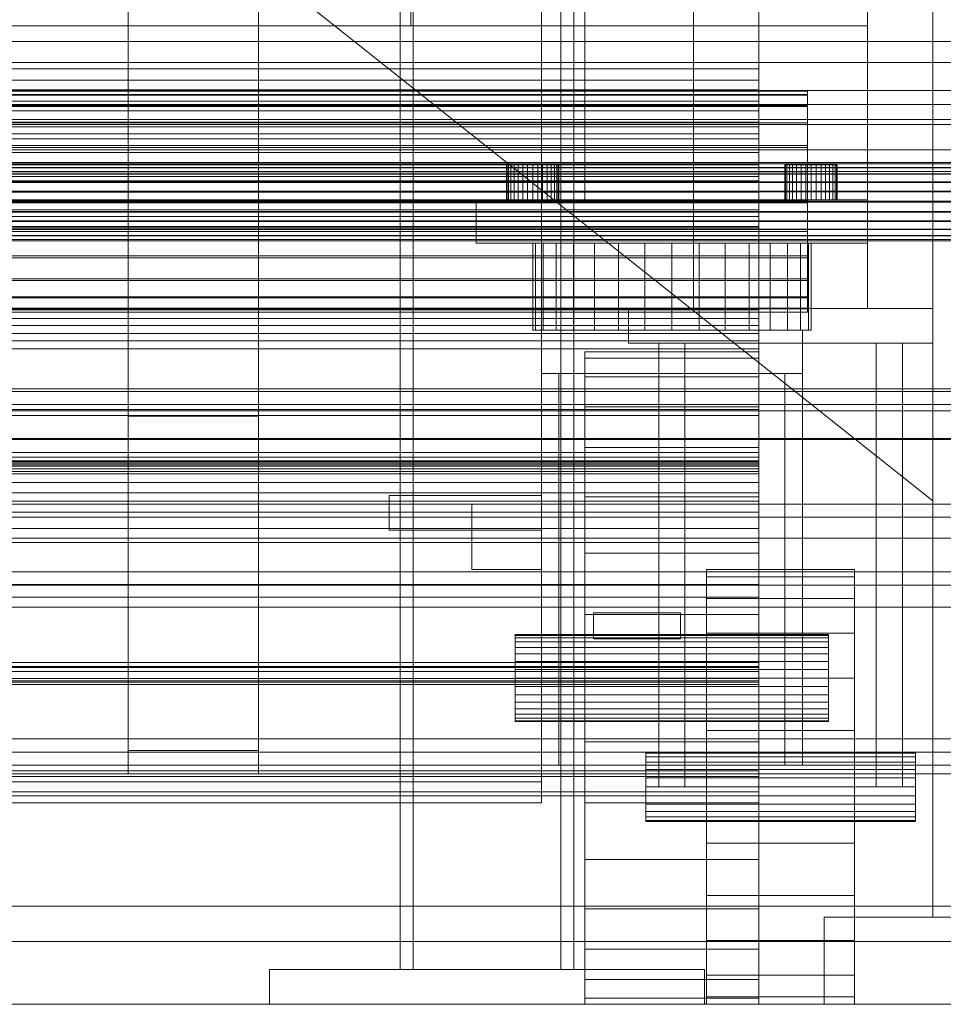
# Model space of a CAD drawing. Header units: millimetres. Extents: x -2233 to 61924, y -68080 to 6847.
# Tile 70 of 256: x 130 to 342, y -36000 to -35774. Entities that reach past the tile are written whole.
import ezdxf

# ---------------------------------------------------------------- set-up
doc = ezdxf.new("R2010")
doc.units = ezdxf.units.MM
for name, color, linetype, lineweight in [('COTAS_O', 1, 'Continuous', 0), ('COTAS_P', 1, 'Continuous', 0), ('frontal_bajante_movil', 7, 'Continuous', 0), ('frontal_briquetadora', 7, 'Continuous', 0), ('frontal_C01', 7, 'Continuous', 0), ('frontal_C05', 7, 'Continuous', 0), ('frontal_secador', 7, 'Continuous', 0)]:
    doc.layers.add(name, color=color, linetype=linetype, lineweight=lineweight)
doc.dimstyles.new('R19_100', dxfattribs={"dimtxt": 250, "dimasz": 150, "dimexe": 150, "dimexo": 80, "dimgap": 100, "dimtad": 1, "dimtih": 1, "dimtoh": 1, "dimdsep": 46, "dimcen": 0.09, "dimadec": 0, "dimazin": 0, "dimtfac": 1, "dimtdec": 4, "dimtofl": 0, "dimtmove": 0, "dimatfit": 3, "dimfxl": 1, "dimtolj": 1, "dimtzin": 0, "dimarcsym": 0})

# ---------------------------------------------------------------- blocks, each defined once
blk = doc.blocks.new('DIM_R27_58')
at = {"layer": 'COTAS_O'}
for p, q in [((-1480, -35300), (-1330, -35255)), ((490, -35300), (340, -35255)), ((-1480, -36000), (-1480, -35300)), ((-1480, -35300), (490, -35300)), ((-1480, -35300), (-1330, -35345)), ((490, -35300), (340, -35345)), ((490, -36000), (490, -35300))]:
    blk.add_line(p, q, dxfattribs=at)
blk.add_text('1970 O', height=250, dxfattribs=at).set_placement((-495, -35200))
blk = doc.blocks.new('DIM_R27_60')
at = {"layer": 'COTAS_O'}
for p, q in [((-1400, -35300), (-1250, -35255)), ((1400, -35300), (1250, -35255)), ((-1400, -36000), (-1400, -35300)), ((-1400, -35300), (1400, -35300)), ((-1400, -35300), (-1250, -35345)), ((1400, -35300), (1250, -35345)), ((1400, -36000), (1400, -35300))]:
    blk.add_line(p, q, dxfattribs=at)
blk.add_text('2800 O', height=250, dxfattribs=at).set_placement((0, -35200))
blk = doc.blocks.new('DIM_R27_61')
at = {"layer": 'COTAS_P'}
for p, q in [((-305, -34680), (395, -34680)), ((395, -34680), (350, -34830)), ((395, -36000), (395, -34680)), ((395, -34680), (440, -34830)), ((395, -36000), (350, -35850)), ((395, -36000), (440, -35850)), ((-305, -36000), (395, -36000))]:
    blk.add_line(p, q, dxfattribs=at)
blk.add_text('1320 P', height=250, rotation=90, dxfattribs=at).set_placement((295, -35340))
blk = doc.blocks.new('DIM_R27_62')
at = {"layer": 'COTAS_P'}
for p, q in [((-305, -35300), (-155, -35255)), ((345, -35300), (195, -35255)), ((-305, -36000), (-305, -35300)), ((-305, -35300), (345, -35300)), ((-305, -35300), (-155, -35345)), ((345, -35300), (195, -35345)), ((345, -36000), (345, -35300))]:
    blk.add_line(p, q, dxfattribs=at)
blk.add_text('650 P', height=250, dxfattribs=at).set_placement((20, -35200))

msp = doc.modelspace()

# ---------------------------------------------------------------- linework, layer by layer
at = {"layer": 'frontal_bajante_movil'}
for p, q in [((220, -35775), (220, -34903.821)), ((260, -35775), (260, -34903.821)), ((220, -35775), (220, -35378.259)), ((260, -35775), (260, -35378.259)), ((285, -35840), (285, -35429)), ((325, -35840), (325, -35429)), ((20, -35775), (325, -35775)), ((220, -35775), (260, -35775)), ((260, -35775), (300, -35775)), ((260, -35815), (260, -35775)), ((300, -35815), (300, -35775)), ((325, -35815), (325, -35775)), ((242.115, -35807), (242, -35807)), ((242, -35815), (242, -35807)), ((242.457, -35807), (242.115, -35807)), ((242.115, -35815), (242.115, -35807)), ((243.011, -35807), (242.457, -35807)), ((242.457, -35815), (242.457, -35807)), ((243.757, -35807), (243.011, -35807)), ((243.011, -35815), (243.011, -35807)), ((244.667, -35807), (243.757, -35807)), ((243.757, -35815), (243.757, -35807)), ((245.704, -35807), (244.667, -35807)), ((244.667, -35815), (244.667, -35807)), ((246.829, -35807), (245.704, -35807)), ((245.704, -35815), (245.704, -35807)), ((248, -35807), (246.829, -35807)), ((246.829, -35815), (246.829, -35807)), ((248, -35807), (249.171, -35807)), ((248, -35807), (248, -35815)), ((249.171, -35807), (250.296, -35807)), ((249.171, -35815), (249.171, -35807)), ((250.296, -35807), (251.333, -35807)), ((250.296, -35815), (250.296, -35807)), ((251.333, -35807), (252.243, -35807)), ((251.333, -35815), (251.333, -35807)), ((252.243, -35807), (252.989, -35807)), ((252.243, -35815), (252.243, -35807)), ((252.989, -35807), (253.543, -35807)), ((252.989, -35815), (252.989, -35807)), ((253.543, -35807), (253.885, -35807)), ((253.543, -35815), (253.543, -35807)), ((253.885, -35807), (254, -35807)), ((253.885, -35815), (253.885, -35807)), ((254, -35815), (254, -35807)), ((306.115, -35807), (306, -35807)), ((306, -35815), (306, -35807)), ((306.457, -35807), (306.115, -35807)), ((306.115, -35815), (306.115, -35807)), ((307.011, -35807), (306.457, -35807)), ((306.457, -35815), (306.457, -35807)), ((307.757, -35807), (307.011, -35807)), ((307.011, -35815), (307.011, -35807)), ((308.667, -35807), (307.757, -35807)), ((307.757, -35815), (307.757, -35807)), ((309.704, -35807), (308.667, -35807)), ((308.667, -35815), (308.667, -35807)), ((310.829, -35807), (309.704, -35807)), ((309.704, -35815), (309.704, -35807)), ((312, -35807), (310.829, -35807)), ((310.829, -35815), (310.829, -35807)), ((312, -35807), (313.171, -35807)), ((312, -35807), (312, -35815)), ((313.171, -35807), (314.296, -35807)), ((313.171, -35815), (313.171, -35807)), ((314.296, -35807), (315.333, -35807)), ((314.296, -35815), (314.296, -35807)), ((315.333, -35807), (316.243, -35807)), ((315.333, -35815), (315.333, -35807)), ((316.243, -35807), (316.989, -35807)), ((316.243, -35815), (316.243, -35807)), ((316.989, -35807), (317.543, -35807)), ((316.989, -35815), (316.989, -35807)), ((317.543, -35807), (317.885, -35807)), ((317.543, -35815), (317.543, -35807)), ((317.885, -35807), (318, -35807)), ((317.885, -35815), (317.885, -35807)), ((318, -35815), (318, -35807)), ((20, -35815), (325, -35815)), ((235, -35815), (325, -35815)), ((235, -35825), (235, -35815)), ((242.115, -35815), (242, -35815)), ((242.457, -35815), (242.115, -35815)), ((243.011, -35815), (242.457, -35815)), ((243.757, -35815), (243.011, -35815)), ((244.667, -35815), (243.757, -35815)), ((245.704, -35815), (244.667, -35815)), ((246.829, -35815), (245.704, -35815)), ((246.829, -35815), (248, -35815)), ((248, -35815), (249.171, -35815)), ((249.171, -35815), (250.296, -35815)), ((250.296, -35815), (251.333, -35815)), ((251.333, -35815), (252.243, -35815)), ((252.243, -35815), (252.989, -35815)), ((252.989, -35815), (253.543, -35815)), ((253.543, -35815), (253.885, -35815)), ((253.885, -35815), (254, -35815)), ((260, -35815), (300, -35815)), ((306.115, -35815), (306, -35815)), ((306.457, -35815), (306.115, -35815)), ((307.011, -35815), (306.457, -35815)), ((307.757, -35815), (307.011, -35815)), ((308.667, -35815), (307.757, -35815)), ((309.704, -35815), (308.667, -35815)), ((310.829, -35815), (309.704, -35815)), ((310.829, -35815), (312, -35815)), ((312, -35815), (313.171, -35815)), ((313.171, -35815), (314.296, -35815)), ((314.296, -35815), (315.333, -35815)), ((315.333, -35815), (316.243, -35815)), ((316.243, -35815), (316.989, -35815)), ((316.989, -35815), (317.543, -35815)), ((317.543, -35815), (317.885, -35815)), ((317.885, -35815), (318, -35815)), ((325, -35825), (325, -35815)), ((235, -35825), (325, -35825)), ((248.615, -35825), (248, -35825)), ((248, -35845), (248, -35825)), ((250.436, -35825), (248.615, -35825)), ((248.615, -35845), (248.615, -35825)), ((253.393, -35825), (250.436, -35825)), ((250.436, -35845), (250.436, -35825)), ((257.373, -35825), (253.393, -35825)), ((253.393, -35845), (253.393, -35825)), ((262.222, -35825), (257.373, -35825)), ((257.373, -35845), (257.373, -35825)), ((267.754, -35825), (262.222, -35825)), ((262.222, -35845), (262.222, -35825)), ((273.757, -35825), (267.754, -35825)), ((267.754, -35845), (267.754, -35825)), ((280, -35825), (273.757, -35825)), ((273.757, -35845), (273.757, -35825)), ((280, -35825), (286.243, -35825)), ((280, -35825), (280, -35845)), ((286.243, -35825), (292.246, -35825)), ((286.243, -35845), (286.243, -35825)), ((292.246, -35825), (297.778, -35825)), ((292.246, -35845), (292.246, -35825)), ((297.778, -35825), (302.627, -35825)), ((297.778, -35845), (297.778, -35825)), ((302.627, -35825), (306.607, -35825)), ((302.627, -35845), (302.627, -35825)), ((306.607, -35825), (309.564, -35825)), ((306.607, -35845), (306.607, -35825)), ((309.564, -35825), (311.385, -35825)), ((309.564, -35845), (309.564, -35825)), ((311.385, -35825), (312, -35825)), ((311.385, -35845), (311.385, -35825)), ((312, -35845), (312, -35825)), ((270, -35840), (340, -35840)), ((270, -35848), (270, -35840)), ((285, -35840), (325, -35840)), ((340, -35848), (340, -35840)), ((248.615, -35845), (248, -35845)), ((250.436, -35845), (248.615, -35845)), ((250, -35845), (310, -35845)), ((250, -35855), (250, -35845)), ((253.393, -35845), (250.436, -35845)), ((257.373, -35845), (253.393, -35845)), ((262.222, -35845), (257.373, -35845)), ((267.754, -35845), (262.222, -35845)), ((273.757, -35845), (267.754, -35845)), ((273.757, -35845), (280, -35845)), ((280, -35845), (286.243, -35845)), ((286.243, -35845), (292.246, -35845)), ((292.246, -35845), (297.778, -35845)), ((297.778, -35845), (302.627, -35845)), ((302.627, -35845), (306.607, -35845)), ((306.607, -35845), (309.564, -35845)), ((309.564, -35845), (311.385, -35845)), ((310, -35855), (310, -35845)), ((311.385, -35845), (312, -35845)), ((270, -35848), (340, -35848)), ((277, -35848), (283, -35848)), ((277, -35950), (277, -35848)), ((283, -35950), (283, -35848)), ((327, -35848), (333, -35848)), ((327, -35950), (327, -35848)), ((333, -35950), (333, -35848)), ((260, -35851.441), (260, -35850)), ((300, -35850), (260, -35850)), ((300, -35851.441), (300, -35850)), ((260, -35855.709), (260, -35851.441)), ((300, -35851.441), (260, -35851.441)), ((300, -35855.709), (300, -35851.441)), ((250, -35855), (254, -35855)), ((250, -35945), (250, -35855)), ((250, -35855), (310, -35855)), ((254, -35945), (254, -35855)), ((306, -35855), (310, -35855)), ((306, -35945), (306, -35855)), ((310, -35945), (310, -35855)), ((260, -35862.64), (260, -35855.709)), ((300, -35855.709), (260, -35855.709)), ((300, -35862.64), (300, -35855.709)), ((260, -35871.967), (260, -35862.64)), ((300, -35862.64), (260, -35862.64)), ((300, -35871.967), (300, -35862.64)), ((260, -35883.332), (260, -35871.967)), ((300, -35871.967), (260, -35871.967)), ((300, -35883.332), (300, -35871.967)), ((215, -35883), (250, -35883)), ((215, -35891), (215, -35883)), ((250, -35891), (250, -35883)), ((260, -35896.299), (260, -35883.332)), ((300, -35883.332), (260, -35883.332)), ((300, -35896.299), (300, -35883.332)), ((234, -35885), (250, -35885)), ((234, -35900), (234, -35885)), ((250, -35900), (250, -35885)), ((215, -35891), (250, -35891)), ((260, -35910.368), (260, -35896.299)), ((300, -35896.299), (260, -35896.299)), ((300, -35910.368), (300, -35896.299)), ((234, -35900), (250, -35900)), ((288, -35901.704), (288, -35900)), ((288, -35900), (322, -35900)), ((322, -35901.704), (322, -35900)), ((288, -35906.699), (288, -35901.704)), ((288, -35901.704), (322, -35901.704)), ((322, -35906.699), (322, -35901.704)), ((288, -35914.645), (288, -35906.699)), ((288, -35906.699), (322, -35906.699)), ((322, -35914.645), (322, -35906.699)), ((260, -35925), (260, -35910.368)), ((300, -35910.368), (260, -35910.368)), ((262, -35910), (282, -35910)), ((262, -35916), (262, -35910)), ((282, -35916), (282, -35910)), ((300, -35925), (300, -35910.368)), ((244, -35915.192), (244, -35915)), ((316, -35915), (244, -35915)), ((244, -35915.761), (244, -35915.192)), ((316, -35915.192), (244, -35915.192)), ((244, -35916.685), (244, -35915.761)), ((316, -35915.761), (244, -35915.761)), ((262, -35916), (282, -35916)), ((288, -35925), (288, -35914.645)), ((288, -35914.645), (322, -35914.645)), ((316, -35915.192), (316, -35915)), ((316, -35915.761), (316, -35915.192)), ((316, -35916.685), (316, -35915.761)), ((322, -35925), (322, -35914.645)), ((244, -35917.929), (244, -35916.685)), ((316, -35916.685), (244, -35916.685)), ((244, -35919.444), (244, -35917.929)), ((316, -35917.929), (244, -35917.929)), ((316, -35917.929), (316, -35916.685)), ((316, -35919.444), (316, -35917.929)), ((244, -35921.173), (244, -35919.444)), ((316, -35919.444), (244, -35919.444)), ((316, -35921.173), (316, -35919.444)), ((244, -35923.049), (244, -35921.173)), ((316, -35921.173), (244, -35921.173)), ((316, -35923.049), (316, -35921.173)), ((244, -35925), (244, -35923.049)), ((316, -35923.049), (244, -35923.049)), ((244, -35925), (244, -35926.951)), ((244, -35925), (316, -35925)), ((260, -35925), (260, -35939.632)), ((260, -35925), (300, -35925)), ((288, -35937.059), (288, -35925)), ((288, -35925), (322, -35925)), ((300, -35939.632), (300, -35925)), ((316, -35925), (316, -35923.049)), ((316, -35926.951), (316, -35925)), ((322, -35937.059), (322, -35925)), ((244, -35926.951), (244, -35928.827)), ((316, -35926.951), (244, -35926.951)), ((316, -35926.951), (316, -35928.827)), ((244, -35928.827), (244, -35930.556)), ((316, -35928.827), (244, -35928.827)), ((316, -35928.827), (316, -35930.556)), ((244, -35930.556), (244, -35932.071)), ((316, -35930.556), (244, -35930.556)), ((316, -35930.556), (316, -35932.071)), ((244, -35932.071), (244, -35933.315)), ((316, -35932.071), (244, -35932.071)), ((244, -35933.315), (244, -35934.239)), ((316, -35933.315), (244, -35933.315)), ((244, -35934.239), (244, -35934.808)), ((316, -35934.239), (244, -35934.239)), ((316, -35932.071), (316, -35933.315)), ((316, -35933.315), (316, -35934.239)), ((316, -35934.239), (316, -35934.808)), ((244, -35934.808), (244, -35935)), ((316, -35934.808), (244, -35934.808)), ((316, -35935), (244, -35935)), ((316, -35934.808), (316, -35935)), ((288, -35937.059), (288, -35950)), ((288, -35937.059), (322, -35937.059)), ((322, -35950), (322, -35937.059)), ((260, -35939.632), (260, -35953.701)), ((300, -35939.632), (260, -35939.632)), ((300, -35939.632), (300, -35953.701)), ((274, -35942.273), (274, -35942)), ((274, -35942), (336, -35942)), ((274, -35943.072), (274, -35942.273)), ((274, -35942.273), (336, -35942.273)), ((274, -35944.343), (274, -35943.072)), ((274, -35943.072), (336, -35943.072)), ((336, -35942.273), (336, -35942)), ((336, -35943.072), (336, -35942.273)), ((336, -35944.343), (336, -35943.072)), ((250, -35945), (254, -35945)), ((274, -35946), (274, -35944.343)), ((274, -35944.343), (336, -35944.343)), ((306, -35945), (310, -35945)), ((336, -35946), (336, -35944.343)), ((274, -35947.929), (274, -35946)), ((274, -35946), (336, -35946)), ((336, -35947.929), (336, -35946)), ((274, -35947.929), (274, -35950)), ((274, -35947.929), (336, -35947.929)), ((274, -35950), (274, -35952.071)), ((336, -35950), (274, -35950)), ((277, -35950), (283, -35950)), ((288, -35950), (288, -35962.941)), ((322, -35950), (288, -35950)), ((322, -35950), (322, -35962.941)), ((327, -35950), (333, -35950)), ((336, -35950), (336, -35947.929)), ((336, -35950), (336, -35952.071)), ((274, -35952.071), (274, -35954)), ((274, -35952.071), (336, -35952.071)), ((336, -35952.071), (336, -35954)), ((260, -35953.701), (260, -35966.668)), ((300, -35953.701), (260, -35953.701)), ((274, -35954), (274, -35955.657)), ((274, -35954), (336, -35954)), ((300, -35953.701), (300, -35966.668)), ((336, -35954), (336, -35955.657)), ((274, -35955.657), (274, -35956.928)), ((274, -35955.657), (336, -35955.657)), ((336, -35955.657), (336, -35956.928)), ((274, -35956.928), (274, -35957.727)), ((274, -35956.928), (336, -35956.928)), ((274, -35957.727), (274, -35958)), ((274, -35957.727), (336, -35957.727)), ((274, -35958), (336, -35958)), ((336, -35956.928), (336, -35957.727)), ((336, -35957.727), (336, -35958)), ((288, -35962.941), (288, -35975)), ((288, -35962.941), (322, -35962.941)), ((322, -35962.941), (322, -35975)), ((260, -35966.668), (260, -35978.033)), ((300, -35966.668), (260, -35966.668)), ((300, -35966.668), (300, -35978.033)), ((288, -35975), (288, -35985.355)), ((288, -35975), (322, -35975)), ((322, -35975), (322, -35985.355)), ((260, -35978.033), (260, -35987.36)), ((300, -35978.033), (260, -35978.033)), ((300, -35978.033), (300, -35987.36)), ((288, -35985.355), (288, -35993.301)), ((288, -35985.355), (322, -35985.355)), ((322, -35985.355), (322, -35993.301)), ((260, -35987.36), (260, -35994.291)), ((300, -35987.36), (260, -35987.36)), ((300, -35987.36), (300, -35994.291)), ((260, -35994.291), (260, -35998.559)), ((300, -35994.291), (260, -35994.291)), ((288, -35993.301), (288, -35998.296)), ((288, -35993.301), (322, -35993.301)), ((300, -35994.291), (300, -35998.559)), ((322, -35993.301), (322, -35998.296)), ((260, -35998.559), (260, -36000)), ((300, -35998.559), (260, -35998.559)), ((288, -35998.296), (288, -36000)), ((288, -35998.296), (322, -35998.296)), ((300, -35998.559), (300, -36000)), ((322, -35998.296), (322, -36000)), ((300, -36000), (260, -36000)), ((288, -36000), (322, -36000))]:
    msp.add_line(p, q, dxfattribs=at)
at = {"layer": 'frontal_briquetadora'}
for p, q in [((340, -35980), (340, -34950)), ((-720.639, -35041.307), (340, -35884.261)), ((340, -35884.261), (340, -35756.525)), ((315, -36000), (315, -35980)), ((315, -35980), (515, -35980)), ((340, -35980), (490, -35980)), ((315, -36000), (515, -36000))]:
    msp.add_line(p, q, dxfattribs=at)
at = {"layer": 'frontal_C01'}
for p, q in [((250, -35948.844), (250, -33373.251)), ((250, -33378.064), (250, -35953.656)), ((155, -35864.779), (155, -35436.912)), ((185, -35436.912), (185, -35864.779)), ((155, -35442.304), (155, -35870.172)), ((185, -35870.172), (185, -35442.304)), ((155, -35941.62), (155, -35524.051)), ((185, -35524.051), (185, -35941.62)), ((155, -35529.443), (155, -35947.012)), ((185, -35947.012), (185, -35529.443)), ((300, -35758.657), (300, -35789.759)), ((300, -35792.354), (300, -35761.343)), ((350, -35778.63), (-350, -35778.63)), ((350, -35783.469), (-350, -35783.469)), ((300, -35784.915), (-300, -35784.915)), ((300, -35797.314), (300, -35784.915)), ((300, -35794.603), (300, -35784.915)), ((-300, -35787.539), (300, -35787.539)), ((300, -35787.539), (300, -35801.02)), ((300, -35787.539), (300, -35797.169)), ((350, -35789.887), (-350, -35789.887)), ((-311.15, -35790.055), (311.15, -35790.055)), ((-311.15, -35790.847), (311.15, -35790.847)), ((-311.15, -35790.994), (311.15, -35790.994)), ((300, -35789.759), (-300, -35789.759)), ((300, -35789.759), (300, -35818.833)), ((311.15, -35790.847), (311.15, -35790.055)), ((311.15, -35790.055), (311.15, -35790.994)), ((311.15, -35793.316), (311.15, -35790.847)), ((311.15, -35790.994), (311.15, -35793.6)), ((350, -35793.12), (-350, -35793.12)), ((-311.15, -35793.316), (311.15, -35793.316)), ((-311.15, -35793.6), (311.15, -35793.6)), ((300, -35792.354), (-300, -35792.354)), ((300, -35821.16), (300, -35792.354)), ((311.15, -35797.293), (311.15, -35793.316)), ((311.15, -35793.6), (311.15, -35797.695)), ((300, -35794.562), (-300, -35794.562)), ((-300, -35794.603), (300, -35794.603)), ((300, -35799.889), (300, -35794.562)), ((300, -35794.562), (300, -35809.666)), ((300, -35794.603), (300, -35807.002)), ((350, -35796.593), (-350, -35796.593)), ((350, -35797.728), (-350, -35797.728)), ((-311.15, -35797.293), (311.15, -35797.293)), ((-311.15, -35797.695), (311.15, -35797.695)), ((300, -35797.169), (-300, -35797.169)), ((-300, -35797.314), (300, -35797.314)), ((-300, -35798.28), (300, -35798.28)), ((300, -35810.649), (300, -35797.169)), ((300, -35797.314), (300, -35807.002)), ((300, -35798.28), (300, -35804.179)), ((300, -35813.293), (300, -35798.28)), ((311.15, -35802.508), (311.15, -35797.293)), ((311.15, -35797.695), (311.15, -35803.001)), ((-300, -35799.889), (300, -35799.889)), ((300, -35817.32), (300, -35799.889)), ((-311.15, -35802.508), (311.15, -35802.508)), ((300, -35801.02), (-300, -35801.02)), ((300, -35810.649), (300, -35801.02)), ((311.15, -35808.605), (311.15, -35802.508)), ((430, -35803.525), (-430, -35803.525)), ((-311.15, -35803.001), (311.15, -35803.001)), ((300, -35804.179), (-300, -35804.179)), ((300, -35804.179), (300, -35821.507)), ((311.15, -35803.001), (311.15, -35809.155)), ((-440, -35806.454), (440, -35806.454)), ((-440, -35806.735), (440, -35806.735)), ((-440, -35806.787), (440, -35806.787)), ((300, -35807.002), (-300, -35807.002)), ((-440, -35807.61), (440, -35807.61)), ((-440, -35807.71), (440, -35807.71)), ((-440, -35809.019), (440, -35809.019)), ((-440, -35809.161), (440, -35809.161)), ((430, -35808.525), (-430, -35808.525)), ((311.15, -35808.605), (-311.15, -35808.605)), ((-311.15, -35809.155), (311.15, -35809.155)), ((-300, -35809.666), (300, -35809.666)), ((300, -35809.666), (300, -35817.32)), ((311.15, -35815.169), (311.15, -35808.605)), ((311.15, -35809.155), (311.15, -35815.738)), ((-440, -35810.867), (440, -35810.867)), ((-440, -35811.041), (440, -35811.041)), ((-300, -35810.649), (300, -35810.649)), ((440, -35813.027), (-440, -35813.027)), ((-440, -35813.222), (440, -35813.222)), ((300, -35813.293), (-300, -35813.293)), ((300, -35821.507), (300, -35813.293)), ((-440, -35815.353), (440, -35815.353)), ((-440, -35815.554), (440, -35815.554)), ((-311.15, -35815.169), (311.15, -35815.169)), ((-311.15, -35815.738), (311.15, -35815.738)), ((311.15, -35821.753), (311.15, -35815.169)), ((311.15, -35815.738), (311.15, -35822.302)), ((-440, -35817.686), (440, -35817.686)), ((-440, -35817.88), (440, -35817.88)), ((300, -35817.32), (-300, -35817.32)), ((-440, -35819.866), (440, -35819.866)), ((-440, -35820.041), (440, -35820.041)), ((300, -35818.833), (-300, -35818.833)), ((300, -35818.833), (300, -35843.898)), ((-440, -35821.746), (440, -35821.746)), ((-440, -35821.889), (440, -35821.889)), ((-440, -35823.197), (440, -35823.197)), ((-440, -35823.298), (440, -35823.298)), ((-311.15, -35821.753), (311.15, -35821.753)), ((-311.15, -35822.302), (311.15, -35822.302)), ((300, -35821.16), (-300, -35821.16)), ((-300, -35821.507), (300, -35821.507)), ((300, -35845.797), (300, -35821.16)), ((311.15, -35827.907), (311.15, -35821.753)), ((311.15, -35822.302), (311.15, -35828.399)), ((-440, -35824.12), (440, -35824.12)), ((-440, -35824.173), (440, -35824.173)), ((-440, -35824.453), (440, -35824.453)), ((-311.15, -35827.907), (311.15, -35827.907)), ((-311.15, -35828.399), (311.15, -35828.399)), ((311.15, -35833.212), (311.15, -35827.907)), ((311.15, -35828.399), (311.15, -35833.614)), ((-311.15, -35833.212), (311.15, -35833.212)), ((-311.15, -35833.614), (311.15, -35833.614)), ((311.15, -35837.307), (311.15, -35833.212)), ((311.15, -35833.614), (311.15, -35837.592)), ((-311.15, -35837.307), (311.15, -35837.307)), ((-311.15, -35837.592), (311.15, -35837.592)), ((311.15, -35839.913), (311.15, -35837.307)), ((311.15, -35837.592), (311.15, -35840.06)), ((-311.15, -35839.913), (311.15, -35839.913)), ((-311.15, -35840.06), (311.15, -35840.06)), ((-311.15, -35840.852), (311.15, -35840.852)), ((300, -35840.323), (-300, -35840.323)), ((300, -35875.28), (300, -35840.323)), ((300, -35847.473), (300, -35840.323)), ((311.15, -35840.852), (311.15, -35839.913)), ((311.15, -35840.06), (311.15, -35840.852)), ((-300, -35842.302), (300, -35842.302)), ((300, -35842.302), (300, -35878.051)), ((300, -35842.302), (300, -35849.293)), ((300, -35843.898), (-300, -35843.898)), ((300, -35845.797), (-300, -35845.797)), ((300, -35843.898), (300, -35863.245)), ((300, -35864.588), (300, -35845.797)), ((-300, -35847.473), (300, -35847.473)), ((300, -35847.473), (300, -35882.43)), ((300, -35849.293), (-300, -35849.293)), ((300, -35885.042), (300, -35849.293)), ((-450, -35859.113), (450, -35859.113)), ((430, -35858.525), (-430, -35858.525)), ((-450, -35862.083), (450, -35862.083)), ((430, -35863.525), (-430, -35863.525)), ((300, -35863.245), (-300, -35863.245)), ((300, -35863.245), (300, -35875.556)), ((300, -35864.588), (-300, -35864.588)), ((185, -35864.779), (155, -35864.779)), ((155, -35864.779), (155, -35870.172)), ((185, -35870.172), (185, -35864.779)), ((300, -35876.252), (300, -35864.588)), ((450, -35869.898), (-450, -35869.898)), ((450, -35870.172), (-450, -35870.172)), ((155, -35870.172), (185, -35870.172)), ((300, -35873.156), (-300, -35873.156)), ((300, -35890.596), (300, -35873.156)), ((300, -35873.156), (300, -35884.304)), ((300, -35874.208), (-300, -35874.208)), ((-300, -35875.012), (300, -35875.012)), ((-300, -35875.28), (300, -35875.28)), ((300, -35922.356), (300, -35874.208)), ((300, -35876.904), (300, -35874.208)), ((300, -35875.012), (300, -35923.45)), ((300, -35875.012), (300, -35877.491)), ((300, -35875.28), (300, -35882.43)), ((300, -35875.556), (-300, -35875.556)), ((-300, -35875.968), (300, -35875.968)), ((300, -35876.252), (-300, -35876.252)), ((-300, -35876.904), (300, -35876.904)), ((300, -35877.491), (-300, -35877.491)), ((300, -35875.556), (300, -35879.992)), ((300, -35875.968), (300, -35893.841)), ((300, -35886.869), (300, -35875.968)), ((300, -35879.992), (300, -35876.252)), ((300, -35876.904), (300, -35925.053)), ((300, -35925.93), (300, -35877.491)), ((300, -35878.051), (-300, -35878.051)), ((300, -35885.042), (300, -35878.051)), ((300, -35879.992), (-300, -35879.992)), ((300, -35882.43), (-300, -35882.43)), ((-300, -35884.304), (300, -35884.304)), ((300, -35884.304), (300, -35903.461)), ((-300, -35885.042), (300, -35885.042)), ((300, -35886.869), (-300, -35886.869)), ((300, -35906.421), (300, -35886.869)), ((-300, -35890.596), (300, -35890.596)), ((300, -35903.461), (300, -35890.596)), ((450, -35892.817), (-450, -35892.817)), ((300, -35893.841), (-300, -35893.841)), ((300, -35893.841), (300, -35906.421)), ((450, -35900.602), (-450, -35900.602)), ((-450, -35903.602), (450, -35903.602)), ((300, -35903.461), (-300, -35903.461)), ((-300, -35906.421), (300, -35906.421)), ((-450, -35908.69), (450, -35908.69)), ((300, -35921.431), (-300, -35921.431)), ((-300, -35922.356), (300, -35922.356)), ((-300, -35922.583), (300, -35922.583)), ((300, -35946.31), (300, -35921.431)), ((300, -35921.431), (300, -35925.634)), ((300, -35922.356), (300, -35925.053)), ((300, -35922.583), (300, -35947.64)), ((300, -35926.45), (300, -35922.583)), ((300, -35923.45), (-300, -35923.45)), ((300, -35925.053), (-300, -35925.053)), ((300, -35925.93), (300, -35923.45)), ((-300, -35925.634), (300, -35925.634)), ((-300, -35925.93), (300, -35925.93)), ((300, -35926.45), (-300, -35926.45)), ((300, -35925.634), (300, -35951.161)), ((300, -35952.102), (300, -35926.45)), ((-450, -35938.924), (450, -35938.924)), ((185, -35941.62), (155, -35941.62)), ((155, -35941.62), (155, -35947.012)), ((185, -35947.012), (185, -35941.62)), ((450, -35947.012), (-450, -35947.012)), ((-300, -35946.31), (300, -35946.31)), ((300, -35947.64), (-300, -35947.64)), ((155, -35947.012), (185, -35947.012)), ((300, -35951.161), (300, -35946.31)), ((300, -35947.64), (300, -35952.102)), ((-250, -35948.844), (250, -35948.844)), ((250, -35948.844), (250, -35953.656)), ((300, -35951.161), (-300, -35951.161)), ((-300, -35952.102), (300, -35952.102)), ((250, -35953.656), (-250, -35953.656)), ((450, -35977.442), (-450, -35977.442)), ((-450, -35985.531), (450, -35985.531))]:
    msp.add_line(p, q, dxfattribs=at)
at = {"layer": 'frontal_C05'}
for p, q in [((217.5, -35992), (217.5, -34800)), ((220.5, -34800), (220.5, -35992)), ((254.5, -34800), (254.5, -35992)), ((257.5, -35992), (257.5, -34800)), ((187.5, -36000), (187.5, -35992)), ((187.5, -35992), (287.5, -35992)), ((196.018, -35992), (196.002, -35992)), ((196.05, -35992), (196.018, -35992)), ((196.099, -35992), (196.05, -35992)), ((196.163, -35992), (196.099, -35992)), ((196.243, -35992), (196.163, -35992)), ((196.338, -35992), (196.243, -35992)), ((196.449, -35992), (196.338, -35992)), ((196.575, -35992), (196.449, -35992)), ((196.716, -35992), (196.575, -35992)), ((196.871, -35992), (196.716, -35992)), ((197.04, -35992), (196.871, -35992)), ((197.222, -35992), (197.04, -35992)), ((197.418, -35992), (197.222, -35992)), ((197.626, -35992), (197.418, -35992)), ((197.847, -35992), (197.626, -35992)), ((198.079, -35992), (197.847, -35992)), ((198.322, -35992), (198.079, -35992)), ((198.575, -35992), (198.322, -35992)), ((198.838, -35992), (198.575, -35992)), ((199.111, -35992), (198.838, -35992)), ((199.391, -35992), (199.111, -35992)), ((199.68, -35992), (199.391, -35992)), ((199.975, -35992), (199.68, -35992)), ((200.277, -35992), (199.975, -35992)), ((200.584, -35992), (200.277, -35992)), ((200.896, -35992), (200.584, -35992)), ((201.212, -35992), (200.896, -35992)), ((201.531, -35992), (201.212, -35992)), ((201.853, -35992), (201.531, -35992)), ((202.176, -35992), (201.853, -35992)), ((202.5, -35992), (202.176, -35992)), ((202.824, -35992), (202.5, -35992)), ((203.147, -35992), (202.824, -35992)), ((203.469, -35992), (203.147, -35992)), ((203.788, -35992), (203.469, -35992)), ((204.104, -35992), (203.788, -35992)), ((204.416, -35992), (204.104, -35992)), ((204.723, -35992), (204.416, -35992)), ((205.025, -35992), (204.723, -35992)), ((205.32, -35992), (205.025, -35992)), ((205.609, -35992), (205.32, -35992)), ((205.889, -35992), (205.609, -35992)), ((206.162, -35992), (205.889, -35992)), ((206.425, -35992), (206.162, -35992)), ((206.678, -35992), (206.425, -35992)), ((206.921, -35992), (206.678, -35992)), ((207.153, -35992), (206.921, -35992)), ((207.374, -35992), (207.153, -35992)), ((207.582, -35992), (207.374, -35992)), ((207.778, -35992), (207.582, -35992)), ((207.96, -35992), (207.778, -35992)), ((208.129, -35992), (207.96, -35992)), ((208.284, -35992), (208.129, -35992)), ((208.425, -35992), (208.284, -35992)), ((208.551, -35992), (208.425, -35992)), ((208.551, -35992), (208.662, -35992)), ((208.662, -35992), (208.757, -35992)), ((208.757, -35992), (208.837, -35992)), ((208.837, -35992), (208.901, -35992)), ((208.901, -35992), (208.95, -35992)), ((208.95, -35992), (208.982, -35992)), ((208.982, -35992), (208.998, -35992)), ((217.5, -35992), (257.5, -35992)), ((220.5, -35992), (254.5, -35992)), ((266.018, -35992), (266.002, -35992)), ((266.05, -35992), (266.018, -35992)), ((266.099, -35992), (266.05, -35992)), ((266.163, -35992), (266.099, -35992)), ((266.243, -35992), (266.163, -35992)), ((266.338, -35992), (266.243, -35992)), ((266.449, -35992), (266.338, -35992)), ((266.575, -35992), (266.449, -35992)), ((266.716, -35992), (266.575, -35992)), ((266.871, -35992), (266.716, -35992)), ((267.04, -35992), (266.871, -35992)), ((267.222, -35992), (267.04, -35992)), ((267.418, -35992), (267.222, -35992)), ((267.626, -35992), (267.418, -35992)), ((267.847, -35992), (267.626, -35992)), ((268.079, -35992), (267.847, -35992)), ((268.322, -35992), (268.079, -35992)), ((268.575, -35992), (268.322, -35992)), ((268.838, -35992), (268.575, -35992)), ((269.111, -35992), (268.838, -35992)), ((269.391, -35992), (269.111, -35992)), ((269.68, -35992), (269.391, -35992)), ((269.975, -35992), (269.68, -35992)), ((270.277, -35992), (269.975, -35992)), ((270.584, -35992), (270.277, -35992)), ((270.896, -35992), (270.584, -35992)), ((271.212, -35992), (270.896, -35992)), ((271.531, -35992), (271.212, -35992)), ((271.853, -35992), (271.531, -35992)), ((272.176, -35992), (271.853, -35992)), ((272.5, -35992), (272.176, -35992)), ((272.824, -35992), (272.5, -35992)), ((273.147, -35992), (272.824, -35992)), ((273.469, -35992), (273.147, -35992)), ((273.788, -35992), (273.469, -35992)), ((274.104, -35992), (273.788, -35992)), ((274.416, -35992), (274.104, -35992)), ((274.723, -35992), (274.416, -35992)), ((275.025, -35992), (274.723, -35992)), ((275.32, -35992), (275.025, -35992)), ((275.609, -35992), (275.32, -35992)), ((275.889, -35992), (275.609, -35992)), ((276.162, -35992), (275.889, -35992)), ((276.425, -35992), (276.162, -35992)), ((276.678, -35992), (276.425, -35992)), ((276.921, -35992), (276.678, -35992)), ((277.153, -35992), (276.921, -35992)), ((277.374, -35992), (277.153, -35992)), ((277.582, -35992), (277.374, -35992)), ((277.778, -35992), (277.582, -35992)), ((277.778, -35992), (277.96, -35992)), ((277.96, -35992), (278.129, -35992)), ((278.129, -35992), (278.284, -35992)), ((278.284, -35992), (278.425, -35992)), ((278.425, -35992), (278.551, -35992)), ((278.551, -35992), (278.662, -35992)), ((278.662, -35992), (278.757, -35992)), ((278.757, -35992), (278.837, -35992)), ((278.837, -35992), (278.901, -35992)), ((278.901, -35992), (278.95, -35992)), ((278.95, -35992), (278.982, -35992)), ((278.982, -35992), (278.998, -35992)), ((287.5, -36000), (287.5, -35992)), ((187.5, -36000), (287.5, -36000)), ((196.018, -36000), (196.002, -36000)), ((196.05, -36000), (196.018, -36000)), ((196.099, -36000), (196.05, -36000)), ((196.163, -36000), (196.099, -36000)), ((196.243, -36000), (196.163, -36000)), ((196.338, -36000), (196.243, -36000)), ((196.449, -36000), (196.338, -36000)), ((196.575, -36000), (196.449, -36000)), ((196.716, -36000), (196.575, -36000)), ((196.871, -36000), (196.716, -36000)), ((197.04, -36000), (196.871, -36000)), ((197.222, -36000), (197.04, -36000)), ((197.418, -36000), (197.222, -36000)), ((197.626, -36000), (197.418, -36000)), ((197.847, -36000), (197.626, -36000)), ((198.079, -36000), (197.847, -36000)), ((198.322, -36000), (198.079, -36000)), ((198.575, -36000), (198.322, -36000)), ((198.838, -36000), (198.575, -36000)), ((199.111, -36000), (198.838, -36000)), ((199.391, -36000), (199.111, -36000)), ((199.68, -36000), (199.391, -36000)), ((199.975, -36000), (199.68, -36000)), ((200.277, -36000), (199.975, -36000)), ((200.584, -36000), (200.277, -36000)), ((200.896, -36000), (200.584, -36000)), ((201.212, -36000), (200.896, -36000)), ((201.531, -36000), (201.212, -36000)), ((201.853, -36000), (201.531, -36000)), ((202.176, -36000), (201.853, -36000)), ((202.5, -36000), (202.176, -36000)), ((202.824, -36000), (202.5, -36000)), ((203.147, -36000), (202.824, -36000)), ((203.469, -36000), (203.147, -36000)), ((203.788, -36000), (203.469, -36000)), ((204.104, -36000), (203.788, -36000)), ((204.416, -36000), (204.104, -36000)), ((204.723, -36000), (204.416, -36000)), ((205.025, -36000), (204.723, -36000)), ((205.32, -36000), (205.025, -36000)), ((205.609, -36000), (205.32, -36000)), ((205.889, -36000), (205.609, -36000)), ((206.162, -36000), (205.889, -36000)), ((206.425, -36000), (206.162, -36000)), ((206.678, -36000), (206.425, -36000)), ((206.921, -36000), (206.678, -36000)), ((207.153, -36000), (206.921, -36000)), ((207.374, -36000), (207.153, -36000)), ((207.582, -36000), (207.374, -36000)), ((207.778, -36000), (207.582, -36000)), ((207.96, -36000), (207.778, -36000)), ((208.129, -36000), (207.96, -36000)), ((208.284, -36000), (208.129, -36000)), ((208.425, -36000), (208.284, -36000)), ((208.551, -36000), (208.425, -36000)), ((208.551, -36000), (208.662, -36000)), ((208.662, -36000), (208.757, -36000)), ((208.757, -36000), (208.837, -36000)), ((208.837, -36000), (208.901, -36000)), ((208.901, -36000), (208.95, -36000)), ((208.95, -36000), (208.982, -36000)), ((208.982, -36000), (208.998, -36000)), ((266.018, -36000), (266.002, -36000)), ((266.05, -36000), (266.018, -36000)), ((266.099, -36000), (266.05, -36000)), ((266.163, -36000), (266.099, -36000)), ((266.243, -36000), (266.163, -36000)), ((266.338, -36000), (266.243, -36000)), ((266.449, -36000), (266.338, -36000)), ((266.575, -36000), (266.449, -36000)), ((266.716, -36000), (266.575, -36000)), ((266.871, -36000), (266.716, -36000)), ((267.04, -36000), (266.871, -36000)), ((267.222, -36000), (267.04, -36000)), ((267.418, -36000), (267.222, -36000)), ((267.626, -36000), (267.418, -36000)), ((267.847, -36000), (267.626, -36000)), ((268.079, -36000), (267.847, -36000)), ((268.322, -36000), (268.079, -36000)), ((268.575, -36000), (268.322, -36000)), ((268.838, -36000), (268.575, -36000)), ((269.111, -36000), (268.838, -36000)), ((269.391, -36000), (269.111, -36000)), ((269.68, -36000), (269.391, -36000)), ((269.975, -36000), (269.68, -36000)), ((270.277, -36000), (269.975, -36000)), ((270.584, -36000), (270.277, -36000)), ((270.896, -36000), (270.584, -36000)), ((271.212, -36000), (270.896, -36000)), ((271.531, -36000), (271.212, -36000)), ((271.853, -36000), (271.531, -36000)), ((272.176, -36000), (271.853, -36000)), ((272.5, -36000), (272.176, -36000)), ((272.824, -36000), (272.5, -36000)), ((273.147, -36000), (272.824, -36000)), ((273.469, -36000), (273.147, -36000)), ((273.788, -36000), (273.469, -36000)), ((274.104, -36000), (273.788, -36000)), ((274.416, -36000), (274.104, -36000)), ((274.723, -36000), (274.416, -36000)), ((275.025, -36000), (274.723, -36000)), ((275.32, -36000), (275.025, -36000)), ((275.609, -36000), (275.32, -36000)), ((275.889, -36000), (275.609, -36000)), ((276.162, -36000), (275.889, -36000)), ((276.425, -36000), (276.162, -36000)), ((276.678, -36000), (276.425, -36000)), ((276.921, -36000), (276.678, -36000)), ((277.153, -36000), (276.921, -36000)), ((277.374, -36000), (277.153, -36000)), ((277.582, -36000), (277.374, -36000)), ((277.778, -36000), (277.582, -36000)), ((277.778, -36000), (277.96, -36000)), ((277.96, -36000), (278.129, -36000)), ((278.129, -36000), (278.284, -36000)), ((278.284, -36000), (278.425, -36000)), ((278.425, -36000), (278.551, -36000)), ((278.551, -36000), (278.662, -36000)), ((278.662, -36000), (278.757, -36000)), ((278.757, -36000), (278.837, -36000)), ((278.837, -36000), (278.901, -36000)), ((278.901, -36000), (278.95, -36000)), ((278.95, -36000), (278.982, -36000)), ((278.982, -36000), (278.998, -36000))]:
    msp.add_line(p, q, dxfattribs=at)
at = {"layer": 'frontal_secador'}
for p, q in [((-1265, -35885), (1265, -35885)), ((-1265, -35888), (1265, -35888)), ((-1265, -35942), (1265, -35942)), ((-1265, -35945), (1265, -35945)), ((-1400, -36000), (1400, -36000))]:
    msp.add_line(p, q, dxfattribs=at)

# ---------------------------------------------------------------- dimensions: what is measured, and where the dimension line sits
at = {"layer": 'COTAS_O'}
for p1, p2, picture, middle in [((-1480, -36000), (490, -36000), 'DIM_R27_58', (-495, -35300)), ((-1400, -36000), (1400, -36000), 'DIM_R27_60', (0, -35300))]:
    dim = msp.add_aligned_dim(p1=p1, p2=p2, distance=700, text='<> O', dimstyle='R19_100', dxfattribs=at)
    dim.commit()
    dim.dimension.update_dxf_attribs({"geometry": picture, "text_midpoint": middle})
at = {"layer": 'COTAS_P'}
for p2, distance, picture, middle in [((-305, -34680), -700, 'DIM_R27_61', (395, -35340)), ((345, -36000), 700, 'DIM_R27_62', (20, -35300))]:
    dim = msp.add_aligned_dim(p1=(-305, -36000), p2=p2, distance=distance, text='<> P', dimstyle='R19_100', dxfattribs=at)
    dim.commit()
    dim.dimension.update_dxf_attribs({"geometry": picture, "text_midpoint": middle})

doc.saveas('drawing.dxf')
